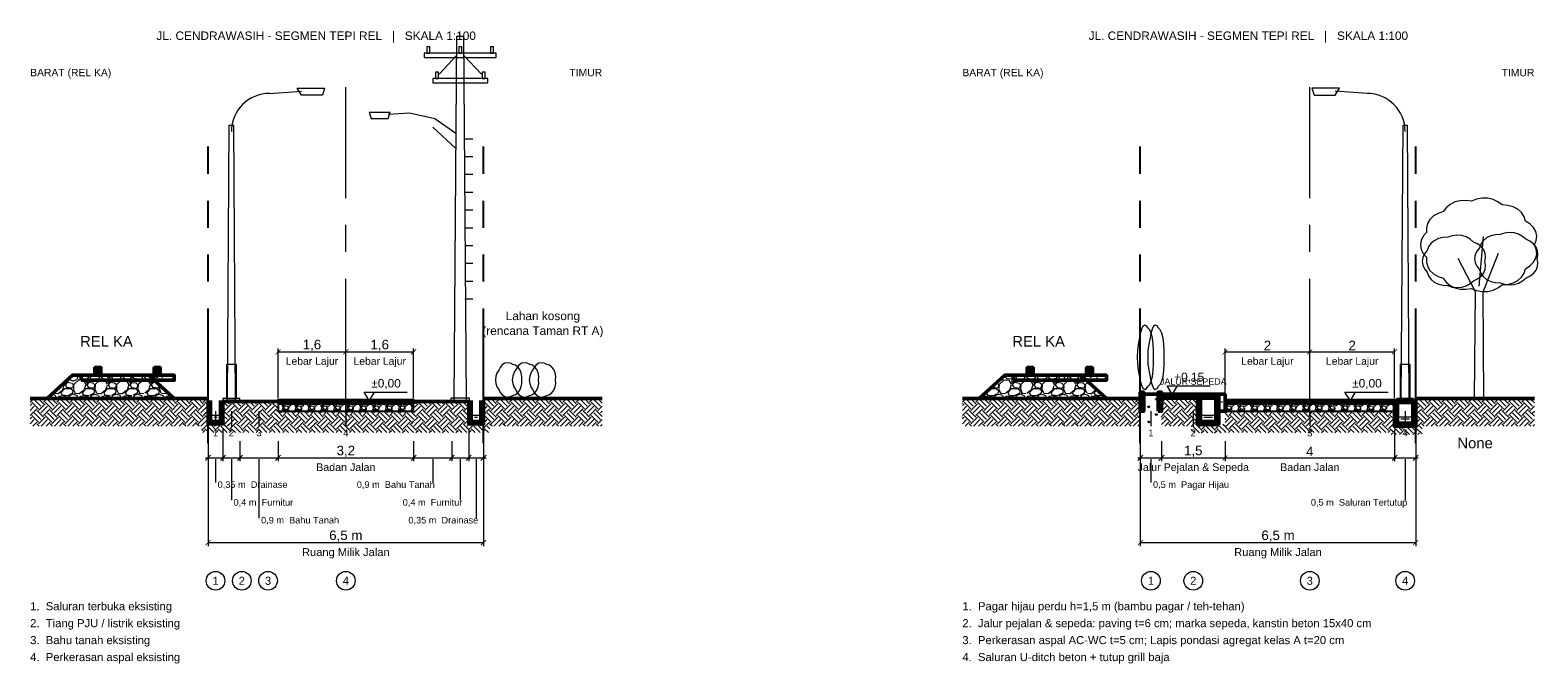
# Model space of a CAD drawing. Header units: metres. Extents: x 0 to 124, y -129 to 10.
# Tile 3 of 7: x 0 to 36, y -66 to -51. Entities that reach past the tile are written whole.
import ezdxf
from ezdxf.enums import TextEntityAlignment as Align

# ---------------------------------------------------------------- set-up
doc = ezdxf.new("R2010")
doc.units = ezdxf.units.M
doc.linetypes.add('CENTER', pattern=[5.08, 3.175, -0.635, 0.635, -0.635])
doc.linetypes.add('PHANTOM', pattern=[6.35, 3.175, -0.635, 0.635, -0.635, 0.635, -0.635])
for name, color, linetype, lineweight in [('D32_PNP_AIR', 5, 'Continuous', 13), ('D32_PNP_ARSIR', 8, 'Continuous', 9), ('D32_PNP_ARSIR_TANAH', 33, 'Continuous', 9), ('D32_PNP_AS', 1, 'CENTER', 13), ('D32_PNP_BATAS_RMJ', 1, 'PHANTOM', 25), ('D32_PNP_DIMENSI', 7, 'Continuous', 13), ('D32_PNP_KONSTRUKSI', 7, 'Continuous', 25), ('D32_PNP_POTONGAN', 7, 'Continuous', 50), ('D32_PNP_TAMPAK', 8, 'Continuous', 18), ('D32_PNP_TEKS', 7, 'Continuous', 18), ('D32_PNP_VEGETASI', 94, 'Continuous', 18)]:
    doc.layers.add(name, color=color, linetype=linetype, lineweight=lineweight)
doc.styles.add('D32_ARIAL', font='arial.ttf')
doc.dimstyles.new('D32_1-100', dxfattribs={"dimtxt": 0.225, "dimasz": 0.12, "dimexe": 0.08, "dimexo": 0.06, "dimgap": 0.04, "dimtad": 1, "dimtxsty": 'D32_ARIAL', "dimblk": 'ARCHTICK', "dimblk1": 'ARCHTICK', "dimblk2": 'ARCHTICK', "dimcen": 2.5, "dimclrd": 7, "dimclre": 7, "dimclrt": 7, "dimazin": 3, "dimtfac": 1, "dimtmove": 2, "dimatfit": 3, "dimlwd": 13, "dimlwe": 13})

# ---------------------------------------------------------------- blocks, each defined once
blk = doc.blocks.new('_ARCHTICK')
at = {"color": 0, "linetype": 'BYBLOCK', "const_width": 0.15}
blk.add_lwpolyline([(-0.5, -0.5), (0.5, 0.5)], dxfattribs=at)

msp = doc.modelspace()

# ---------------------------------------------------------------- hatches: boundary and pattern name
at = {"layer": 'D32_PNP_ARSIR'}
h = msp.add_hatch(dxfattribs=at)
h.set_pattern_fill('GRAVEL', scale=0.02)
h.paths.add_polyline_path([(0.4, -59.95), (3.4, -59.95), (2.8, -59.4), (1, -59.4)])
h = msp.add_hatch(dxfattribs=at)
h.set_pattern_fill('AR-CONC', scale=0.003)
h.paths.add_polyline_path([(1.2, -59.52), (3.4, -59.52), (3.4, -59.4), (1.2, -59.4)])
h = msp.add_hatch(color=8, dxfattribs=at)
h.dxf.hatch_style = 1
h.paths.add_polyline_path([(1.53, -59.4), (1.67, -59.4), (1.67, -59.22), (1.53, -59.22)])
h = msp.add_hatch(color=8, dxfattribs=at)
h.dxf.hatch_style = 1
h.paths.add_polyline_path([(2.93, -59.4), (3.07, -59.4), (3.07, -59.22), (2.93, -59.22)])
h = msp.add_hatch(dxfattribs=at)
h.set_pattern_fill('GRAVEL', scale=0.02)
h.paths.add_polyline_path([(22.4, -59.95), (25.4, -59.95), (24.8, -59.4), (23, -59.4)])
h = msp.add_hatch(dxfattribs=at)
h.set_pattern_fill('AR-CONC', scale=0.003)
h.paths.add_polyline_path([(23.2, -59.52), (25.4, -59.52), (25.4, -59.4), (23.2, -59.4)])
h = msp.add_hatch(color=8, dxfattribs=at)
h.dxf.hatch_style = 1
h.paths.add_polyline_path([(23.53, -59.4), (23.67, -59.4), (23.67, -59.22), (23.53, -59.22)])
h = msp.add_hatch(color=8, dxfattribs=at)
h.dxf.hatch_style = 1
h.paths.add_polyline_path([(24.93, -59.4), (25.07, -59.4), (25.07, -59.22), (24.93, -59.22)])
h = msp.add_hatch(dxfattribs=at)
h.set_pattern_fill('AR-CONC', scale=0.003)
h.paths.add_polyline_path([(4.2, -60.55), (4.26, -60.55), (4.26, -60), (4.2, -60)])
h = msp.add_hatch(dxfattribs=at)
h.set_pattern_fill('AR-CONC', scale=0.003)
h.paths.add_polyline_path([(4.49, -60.55), (4.55, -60.55), (4.55, -60), (4.49, -60)])
h = msp.add_hatch(dxfattribs=at)
h.set_pattern_fill('AR-SAND', scale=0.002)
h.paths.add_polyline_path([(5.85, -60.05), (9.05, -60.05), (9.05, -60), (5.85, -60)])
h = msp.add_hatch(dxfattribs=at)
h.set_pattern_fill('GRAVEL', scale=0.012)
h.paths.add_polyline_path([(5.85, -60.25), (9.05, -60.25), (9.05, -60.05), (5.85, -60.05)])
h = msp.add_hatch(dxfattribs=at)
h.set_pattern_fill('AR-CONC', scale=0.003)
h.paths.add_polyline_path([(10.35, -60.55), (10.41, -60.55), (10.41, -60), (10.35, -60)])
h = msp.add_hatch(dxfattribs=at)
h.set_pattern_fill('AR-CONC', scale=0.003)
h.paths.add_polyline_path([(10.64, -60.55), (10.7, -60.55), (10.7, -60), (10.64, -60)])
h = msp.add_hatch(dxfattribs=at)
h.set_pattern_fill('AR-CONC', scale=0.003)
h.paths.add_polyline_path([(26.2, -60.25), (26.28, -60.25), (26.28, -59.8), (26.2, -59.8)])
h = msp.add_hatch(dxfattribs=at)
h.set_pattern_fill('AR-CONC', scale=0.003)
h.paths.add_polyline_path([(26.62, -60.25), (26.7, -60.25), (26.7, -59.8), (26.62, -59.8)])
h = msp.add_hatch(dxfattribs=at)
h.set_pattern_fill('AR-B816', scale=0.006)
h.paths.add_polyline_path([(26.7, -59.91), (28.05, -59.91), (28.05, -59.85), (26.7, -59.85)])
h = msp.add_hatch(dxfattribs=at)
h.set_pattern_fill('AR-SAND', scale=0.002)
h.paths.add_polyline_path([(26.7, -59.96), (28.05, -59.96), (28.05, -59.91), (26.7, -59.91)])
h = msp.add_hatch(dxfattribs=at)
h.set_pattern_fill('AR-CONC', scale=0.003)
h.paths.add_polyline_path([(27.55, -60.56), (27.62, -60.56), (27.62, -59.96), (27.55, -59.96)])
h = msp.add_hatch(dxfattribs=at)
h.set_pattern_fill('AR-CONC', scale=0.003)
h.paths.add_polyline_path([(27.98, -60.56), (28.05, -60.56), (28.05, -59.96), (27.98, -59.96)])
h = msp.add_hatch(dxfattribs=at)
h.set_pattern_fill('AR-CONC', scale=0.003)
h.paths.add_polyline_path([(28.05, -60.25), (28.2, -60.25), (28.2, -59.85), (28.05, -59.85)])
h = msp.add_hatch(dxfattribs=at)
h.set_pattern_fill('AR-SAND', scale=0.002)
h.paths.add_polyline_path([(28.2, -60.05), (32.2, -60.05), (32.2, -60), (28.2, -60)])
h = msp.add_hatch(dxfattribs=at)
h.set_pattern_fill('GRAVEL', scale=0.012)
h.paths.add_polyline_path([(28.2, -60.25), (32.2, -60.25), (32.2, -60.05), (28.2, -60.05)])
h = msp.add_hatch(dxfattribs=at)
h.set_pattern_fill('AR-CONC', scale=0.003)
h.paths.add_polyline_path([(32.2, -60.6), (32.27, -60.6), (32.27, -60), (32.2, -60)])
h = msp.add_hatch(dxfattribs=at)
h.set_pattern_fill('STEEL', scale=0.01)
h.paths.add_polyline_path([(32.2, -60.04), (32.7, -60.04), (32.7, -60), (32.2, -60)])
h = msp.add_hatch(dxfattribs=at)
h.set_pattern_fill('AR-CONC', scale=0.003)
h.paths.add_polyline_path([(32.63, -60.6), (32.7, -60.6), (32.7, -60), (32.63, -60)])
h = msp.add_hatch(dxfattribs=at)
h.set_pattern_fill('AR-CONC', scale=0.003)
h.paths.add_polyline_path([(4.26, -60.55), (4.49, -60.55), (4.49, -60.49), (4.26, -60.49)])
h = msp.add_hatch(dxfattribs=at)
h.set_pattern_fill('AR-CONC', scale=0.003)
h.paths.add_polyline_path([(10.41, -60.55), (10.64, -60.55), (10.64, -60.49), (10.41, -60.49)])
h = msp.add_hatch(dxfattribs=at)
h.set_pattern_fill('AR-CONC', scale=0.003)
h.paths.add_polyline_path([(27.62, -60.56), (27.98, -60.56), (27.98, -60.49), (27.62, -60.49)])
h = msp.add_hatch(dxfattribs=at)
h.set_pattern_fill('AR-CONC', scale=0.003)
h.paths.add_polyline_path([(32.27, -60.6), (32.63, -60.6), (32.63, -60.53), (32.27, -60.53)])
at = {"layer": 'D32_PNP_ARSIR_TANAH'}
h = msp.add_hatch(dxfattribs=at)
h.set_pattern_fill('EARTH', scale=0.035, angle=45)
h.paths.add_polyline_path([(0, -60.6), (4.2, -60.6), (4.2, -59.95), (0, -59.95)])
h = msp.add_hatch(dxfattribs=at)
h.set_pattern_fill('EARTH', scale=0.035, angle=45)
h.paths.add_polyline_path([(4.55, -60.75), (4.95, -60.75), (4.95, -60.02), (4.55, -60.02)])
h = msp.add_hatch(dxfattribs=at)
h.set_pattern_fill('EARTH', scale=0.035, angle=45)
h.paths.add_polyline_path([(4.95, -60.75), (5.85, -60.75), (5.85, -60.02), (4.95, -60.02)])
h = msp.add_hatch(dxfattribs=at)
h.set_pattern_fill('EARTH', scale=0.035, angle=45)
h.paths.add_polyline_path([(9.05, -60.75), (9.95, -60.75), (9.95, -60.02), (9.05, -60.02)])
h = msp.add_hatch(dxfattribs=at)
h.set_pattern_fill('EARTH', scale=0.035, angle=45)
h.paths.add_polyline_path([(9.95, -60.75), (10.35, -60.75), (10.35, -60.02), (9.95, -60.02)])
h = msp.add_hatch(dxfattribs=at)
h.set_pattern_fill('EARTH', scale=0.035, angle=45)
h.paths.add_polyline_path([(10.7, -60.6), (13.5, -60.6), (13.5, -59.95), (10.7, -59.95)])
h = msp.add_hatch(dxfattribs=at)
h.set_pattern_fill('EARTH', scale=0.035, angle=45)
h.paths.add_polyline_path([(22, -60.6), (26.2, -60.6), (26.2, -59.95), (22, -59.95)])
h = msp.add_hatch(dxfattribs=at)
h.set_pattern_fill('GRASS', scale=0.01)
h.paths.add_polyline_path([(26.28, -60.6), (26.62, -60.6), (26.62, -59.85), (26.28, -59.85)])
h = msp.add_hatch(dxfattribs=at)
h.set_pattern_fill('EARTH', scale=0.035, angle=45)
h.paths.add_polyline_path([(26.7, -60.6), (27.55, -60.6), (27.55, -59.96), (26.7, -59.96)])
h = msp.add_hatch(dxfattribs=at)
h.set_pattern_fill('EARTH', scale=0.035, angle=45)
h.paths.add_polyline_path([(32.7, -60.6), (35.5, -60.6), (35.5, -59.95), (32.7, -59.95)])
h = msp.add_hatch(dxfattribs=at)
h.set_pattern_fill('EARTH', scale=0.035, angle=45)
h.paths.add_polyline_path([(5.85, -60.75), (9.05, -60.75), (9.05, -60.25), (5.85, -60.25)])
h = msp.add_hatch(dxfattribs=at)
h.set_pattern_fill('EARTH', scale=0.035, angle=45)
h.paths.add_polyline_path([(28.2, -60.75), (32.2, -60.75), (32.2, -60.25), (28.2, -60.25)])
h = msp.add_hatch(dxfattribs=at)
h.set_pattern_fill('EARTH', scale=0.035, angle=45)
h.paths.add_polyline_path([(4.05, -60.75), (4.7, -60.75), (4.7, -60.55), (4.05, -60.55)])
h = msp.add_hatch(dxfattribs=at)
h.set_pattern_fill('EARTH', scale=0.035, angle=45)
h.paths.add_polyline_path([(10.2, -60.75), (10.85, -60.75), (10.85, -60.55), (10.2, -60.55)])
h = msp.add_hatch(dxfattribs=at)
h.set_pattern_fill('EARTH', scale=0.035, angle=45)
h.paths.add_polyline_path([(27.4, -60.76), (28.2, -60.76), (28.2, -60.56), (27.4, -60.56)])
h = msp.add_hatch(dxfattribs=at)
h.set_pattern_fill('EARTH', scale=0.035, angle=45)
h.paths.add_polyline_path([(32.05, -60.8), (32.85, -60.8), (32.85, -60.6), (32.05, -60.6)])

# ---------------------------------------------------------------- linework, layer by layer
at = {"layer": 'D32_PNP_AIR'}
for points in [[(4.28, -60.34), (4.47, -60.34)], [(4.34, -60.39), (4.41, -60.39)], [(10.43, -60.34), (10.62, -60.34)], [(10.49, -60.39), (10.56, -60.39)], [(27.64, -60.34), (27.96, -60.34)], [(27.7, -60.39), (27.9, -60.39)], [(32.29, -60.38), (32.61, -60.38)], [(32.35, -60.43), (32.55, -60.43)]]:
    msp.add_lwpolyline(points, dxfattribs=at)
at = {"layer": 'D32_PNP_AS'}
for points in [[(7.45, -60.3), (7.45, -52.6)], [(30.2, -60.3), (30.2, -52.6)]]:
    msp.add_lwpolyline(points, dxfattribs=at)
at = {"layer": 'D32_PNP_BATAS_RMJ'}
for points in [[(4.2, -61), (4.2, -54)], [(10.7, -61), (10.7, -54)], [(26.2, -61), (26.2, -54)], [(32.7, -61), (32.7, -54)], [(4.2, -61), (4.2, -55)], [(10.7, -61), (10.7, -55)], [(26.2, -61), (26.2, -55)], [(32.7, -61), (32.7, -55)]]:
    msp.add_lwpolyline(points, dxfattribs=at)
at = {"layer": 'D32_PNP_DIMENSI'}
for points in [[(26.83, -59.65), (27.07, -59.65), (26.95, -59.85), (26.83, -59.65)], [(7.88, -59.8), (8.12, -59.8), (8, -60), (7.88, -59.8)], [(31.03, -59.8), (31.27, -59.8), (31.15, -60), (31.03, -59.8)]]:
    msp.add_lwpolyline(points, close=True, dxfattribs=at)
for points in [[(26.83, -59.65), (27.85, -59.65)], [(7.88, -59.8), (8.9, -59.8)], [(31.03, -59.8), (32.05, -59.8)], [(4.375, -60.25), (4.375, -60.6)], [(4.75, -60.25), (4.75, -60.6)], [(5.4, -60.25), (5.4, -60.6)], [(7.45, -60.25), (7.45, -60.6)], [(26.45, -60.25), (26.45, -60.6)], [(27.45, -60.25), (27.45, -60.6)], [(30.2, -60.25), (30.2, -60.6)], [(32.45, -60.25), (32.45, -60.6)], [(4.2, -60.68), (4.2, -61.43)], [(4.55, -60.68), (4.55, -61.43)], [(10.35, -60.68), (10.35, -61.43)], [(10.7, -60.68), (10.7, -61.43)], [(32.2, -60.68), (32.2, -61.43)], [(32.7, -60.68), (32.7, -61.43)], [(4.55, -60.96), (4.55, -61.43)], [(4.95, -60.96), (4.95, -61.43)], [(4.95, -60.96), (4.95, -61.43)], [(5.85, -60.96), (5.85, -61.43)], [(9.05, -60.96), (9.05, -61.43)], [(9.95, -60.96), (9.95, -61.43)], [(9.95, -60.96), (9.95, -61.43)], [(10.35, -60.96), (10.35, -61.43)], [(26.2, -60.96), (26.2, -61.43)], [(26.7, -60.96), (26.7, -61.43)], [(4.14, -61.41), (4.26, -61.29)], [(4.14, -61.35), (4.61, -61.35)], [(4.375, -61.38), (4.375, -61.93)], [(4.49, -61.41), (4.61, -61.29)], [(4.49, -61.41), (4.61, -61.29)], [(4.49, -61.35), (5.01, -61.35)], [(4.75, -61.38), (4.75, -62.35)], [(4.89, -61.41), (5.01, -61.29)], [(4.89, -61.41), (5.01, -61.29)], [(4.89, -61.35), (5.91, -61.35)], [(5.4, -61.38), (5.4, -62.77)], [(5.79, -61.41), (5.91, -61.29)], [(8.99, -61.41), (9.11, -61.29)], [(8.99, -61.35), (10.01, -61.35)], [(9.5, -61.38), (9.5, -61.93)], [(9.89, -61.41), (10.01, -61.29)], [(9.89, -61.41), (10.01, -61.29)], [(9.89, -61.35), (10.41, -61.35)], [(10.15, -61.38), (10.15, -62.35)], [(10.29, -61.41), (10.41, -61.29)], [(10.29, -61.41), (10.41, -61.29)], [(10.29, -61.35), (10.76, -61.35)], [(10.525, -61.38), (10.525, -62.77)], [(10.64, -61.41), (10.76, -61.29)], [(26.14, -61.41), (26.26, -61.29)], [(26.14, -61.35), (26.76, -61.35)], [(26.45, -61.38), (26.45, -61.93)], [(26.64, -61.41), (26.76, -61.29)], [(32.14, -61.41), (32.26, -61.29)], [(32.14, -61.35), (32.76, -61.35)], [(32.45, -61.38), (32.45, -62.35)], [(32.64, -61.41), (32.76, -61.29)]]:
    msp.add_lwpolyline(points, dxfattribs=at)
for centre in [(4.375, -64.25), (4.995, -64.25), (5.615, -64.25), (7.45, -64.25), (26.45, -64.25), (27.45, -64.25), (30.2, -64.25), (32.45, -64.25)]:
    msp.add_circle(centre, 0.22, dxfattribs=at)
at = {"layer": 'D32_PNP_KONSTRUKSI'}
for points in [[(5.85, -60.25), (9.05, -60.25), (9.05, -60.05), (5.85, -60.05)], [(26.7, -59.96), (28.05, -59.96), (28.05, -59.91), (26.7, -59.91)], [(28.2, -60.25), (32.2, -60.25), (32.2, -60.05), (28.2, -60.05)]]:
    msp.add_lwpolyline(points, close=True, dxfattribs=at)
at = {"layer": 'D32_PNP_POTONGAN'}
for points in [[(0.4, -59.95), (3.4, -59.95), (2.8, -59.4), (1, -59.4)], [(1.2, -59.52), (3.4, -59.52), (3.4, -59.4), (1.2, -59.4)], [(1.53, -59.4), (1.67, -59.4), (1.67, -59.22), (1.53, -59.22)], [(2.93, -59.4), (3.07, -59.4), (3.07, -59.22), (2.93, -59.22)], [(22.4, -59.95), (25.4, -59.95), (24.8, -59.4), (23, -59.4)], [(23.2, -59.52), (25.4, -59.52), (25.4, -59.4), (23.2, -59.4)], [(23.53, -59.4), (23.67, -59.4), (23.67, -59.22), (23.53, -59.22)], [(24.93, -59.4), (25.07, -59.4), (25.07, -59.22), (24.93, -59.22)], [(5.85, -60.05), (9.05, -60.05), (9.05, -60), (5.85, -60)], [(26.2, -60.25), (26.28, -60.25), (26.28, -59.8), (26.2, -59.8)], [(26.62, -60.25), (26.7, -60.25), (26.7, -59.8), (26.62, -59.8)], [(26.7, -59.91), (28.05, -59.91), (28.05, -59.85), (26.7, -59.85)], [(28.05, -60.25), (28.2, -60.25), (28.2, -59.85), (28.05, -59.85)], [(28.2, -60.05), (32.2, -60.05), (32.2, -60), (28.2, -60)], [(32.2, -60.04), (32.7, -60.04), (32.7, -60), (32.2, -60)]]:
    msp.add_lwpolyline(points, close=True, dxfattribs=at)
for points in [[(0, -59.95), (0.4, -59.95)], [(3.4, -59.95), (4.2, -59.95)], [(4.2, -60), (4.2, -60.55), (4.55, -60.55), (4.55, -60)], [(4.26, -60), (4.26, -60.49), (4.49, -60.49), (4.49, -60)], [(4.55, -60.02), (4.95, -60.02)], [(4.95, -60.02), (5.85, -60.02)], [(9.05, -60.02), (9.95, -60.02)], [(9.95, -60.02), (10.35, -60.02)], [(10.35, -60), (10.35, -60.55), (10.7, -60.55), (10.7, -60)], [(10.41, -60), (10.41, -60.49), (10.64, -60.49), (10.64, -60)], [(10.7, -59.95), (13.5, -59.95)], [(22, -59.95), (22.4, -59.95)], [(25.4, -59.95), (26.2, -59.95)], [(26.28, -59.85), (26.62, -59.85)], [(27.55, -59.96), (27.55, -60.56), (28.05, -60.56), (28.05, -59.96)], [(27.62, -59.96), (27.62, -60.49), (27.98, -60.49), (27.98, -59.96)], [(32.2, -60), (32.2, -60.6), (32.7, -60.6), (32.7, -60)], [(32.27, -60), (32.27, -60.53), (32.63, -60.53), (32.63, -60)], [(32.7, -59.95), (35.5, -59.95)]]:
    msp.add_lwpolyline(points, dxfattribs=at)
at = {"layer": 'D32_PNP_TAMPAK'}
for points in [[(10.01, -60), (10.07, -51.4), (10.23, -51.4), (10.29, -60)], [(9.3, -51.9), (11, -51.9), (11, -51.8), (9.3, -51.8)], [(9.365, -51.8), (9.435, -51.8), (9.435, -51.65), (9.365, -51.65)], [(10.115, -51.8), (10.185, -51.8), (10.185, -51.65), (10.115, -51.65)], [(10.865, -51.8), (10.935, -51.8), (10.935, -51.65), (10.865, -51.65)], [(9.565, -52.4), (9.635, -52.4), (9.635, -52.25), (9.565, -52.25)], [(10.665, -52.4), (10.735, -52.4), (10.735, -52.25), (10.665, -52.25)], [(6.3, -52.63), (6.95, -52.63), (6.9, -52.79), (6.4, -52.79)], [(9.5, -52.5), (10.8, -52.5), (10.8, -52.4), (9.5, -52.4)], [(30.9, -52.63), (30.25, -52.63), (30.3, -52.79), (30.8, -52.79)], [(8.5, -53.2), (8, -53.2), (8.05, -53.34), (8.45, -53.34)], [(4.66, -60), (4.7, -53.5), (4.8, -53.5), (4.84, -60)], [(32.36, -60), (32.4, -53.5), (32.5, -53.5), (32.54, -60)], [(4.63, -59.95), (4.87, -59.95), (4.87, -59.15), (4.63, -59.15)], [(32.33, -59.95), (32.57, -59.95), (32.57, -59.15), (32.33, -59.15)], [(4.55, -60.02), (4.95, -60.02), (4.95, -59.95), (4.55, -59.95)], [(9.93, -60.02), (10.37, -60.02), (10.37, -59.94), (9.93, -59.94)], [(32.25, -60.02), (32.65, -60.02), (32.65, -59.95), (32.25, -59.95)]]:
    msp.add_lwpolyline(points, close=True, dxfattribs=at)
for points in [[(10.07, -51.85), (9.65, -52.3)], [(10.23, -51.85), (10.65, -52.3)], [(5.65, -52.75), (6.4, -52.7)], [(31.55, -52.75), (30.8, -52.7)], [(10.05, -53.7), (9.55, -53.35), (8.95, -53.22), (8.45, -53.25)], [(10.05, -54.05), (9.5, -53.55)], [(10.26, -53.82), (10.45, -53.82)], [(10.26, -54.24), (10.45, -54.24)], [(10.26, -54.66), (10.45, -54.66)], [(10.26, -55.08), (10.45, -55.08)], [(10.26, -55.5), (10.45, -55.5)], [(10.26, -55.92), (10.45, -55.92)], [(10.26, -56.34), (10.45, -56.34)], [(10.26, -56.76), (10.45, -56.76)], [(10.26, -57.18), (10.45, -57.18)], [(10.26, -57.6), (10.45, -57.6)]]:
    msp.add_lwpolyline(points, dxfattribs=at)
for centre, start, end in [((5.65, -53.65), 90, 180), ((31.55, -53.65), 0, 90)]:
    msp.add_arc(centre, 0.9, start, end, dxfattribs=at)
at = {"layer": 'D32_PNP_VEGETASI'}
for points in [[(35.5, -56.325), (35.539, -56.223), (35.554, -56.116), (35.535, -56.011), (35.48, -55.915), (35.396, -55.832), (35.294, -55.763), (35.258, -55.66), (35.198, -55.564), (35.111, -55.484), (35, -55.426), (34.873, -55.393), (34.74, -55.379), (34.64, -55.308), (34.525, -55.253), (34.398, -55.224), (34.266, -55.223), (34.136, -55.25), (34.015, -55.296), (33.883, -55.279), (33.749, -55.283), (33.622, -55.313), (33.511, -55.37), (33.42, -55.448), (33.349, -55.539), (33.226, -55.582), (33.116, -55.643), (33.03, -55.723), (32.974, -55.82), (32.951, -55.925), (32.953, -56.032), (32.879, -56.121), (32.827, -56.22), (32.809, -56.325), (32.827, -56.43), (32.879, -56.529), (32.953, -56.618), (32.951, -56.725), (32.974, -56.83), (33.03, -56.927), (33.116, -57.007), (33.226, -57.068), (33.349, -57.111), (33.42, -57.202), (33.511, -57.28), (33.622, -57.337), (33.749, -57.367), (33.883, -57.371), (34.015, -57.354), (34.136, -57.4), (34.266, -57.427), (34.398, -57.426), (34.525, -57.397), (34.64, -57.342), (34.74, -57.271), (34.873, -57.257), (35, -57.224), (35.111, -57.166), (35.198, -57.086), (35.258, -56.99), (35.294, -56.887), (35.396, -56.818), (35.48, -56.735), (35.535, -56.639), (35.554, -56.534), (35.539, -56.427), (35.5, -56.325)], [(34.33, -56.715), (34.347, -56.625), (34.34, -56.532), (34.304, -56.443), (34.242, -56.365), (34.157, -56.303), (34.061, -56.258), (33.985, -56.191), (33.892, -56.137), (33.785, -56.105), (33.672, -56.096), (33.56, -56.111), (33.456, -56.145), (33.345, -56.151), (33.236, -56.178), (33.138, -56.226), (33.059, -56.293), (33.004, -56.374), (32.971, -56.461), (32.908, -56.537), (32.865, -56.623), (32.85, -56.715), (32.865, -56.807), (32.908, -56.893), (32.971, -56.969), (33.004, -57.056), (33.059, -57.137), (33.138, -57.204), (33.236, -57.252), (33.345, -57.279), (33.456, -57.285), (33.56, -57.319), (33.672, -57.334), (33.785, -57.325), (33.892, -57.293), (33.985, -57.239), (34.061, -57.172), (34.157, -57.127), (34.242, -57.065), (34.304, -56.987), (34.34, -56.898), (34.347, -56.805), (34.33, -56.715)], [(35.565, -56.65), (35.582, -56.56), (35.575, -56.467), (35.539, -56.378), (35.477, -56.3), (35.392, -56.238), (35.296, -56.193), (35.22, -56.126), (35.127, -56.072), (35.02, -56.04), (34.907, -56.031), (34.795, -56.046), (34.691, -56.08), (34.58, -56.086), (34.471, -56.113), (34.373, -56.161), (34.294, -56.228), (34.239, -56.309), (34.206, -56.396), (34.143, -56.472), (34.1, -56.558), (34.085, -56.65), (34.1, -56.742), (34.143, -56.828), (34.206, -56.904), (34.239, -56.991), (34.294, -57.072), (34.373, -57.139), (34.471, -57.187), (34.58, -57.214), (34.691, -57.22), (34.795, -57.254), (34.907, -57.269), (35.02, -57.26), (35.127, -57.228), (35.22, -57.174), (35.296, -57.107), (35.392, -57.062), (35.477, -57), (35.539, -56.922), (35.575, -56.833), (35.582, -56.74), (35.565, -56.65)], [(34.2, -57.3), (34.3, -56.13)], [(34.31, -59.95), (34.29, -57.43), (34.65, -56.52)], [(34.09, -59.95), (34.11, -57.43), (33.7, -56.65)], [(26.512, -58.975), (26.515, -58.82), (26.507, -58.664), (26.487, -58.522), (26.458, -58.407), (26.422, -58.33), (26.383, -58.29), (26.345, -58.234), (26.304, -58.216), (26.263, -58.242), (26.226, -58.314), (26.195, -58.421), (26.173, -58.552), (26.148, -58.672), (26.13, -58.816), (26.124, -58.975), (26.13, -59.134), (26.148, -59.278), (26.173, -59.398), (26.195, -59.529), (26.226, -59.636), (26.263, -59.708), (26.304, -59.734), (26.345, -59.716), (26.383, -59.66), (26.422, -59.62), (26.458, -59.543), (26.487, -59.428), (26.507, -59.286), (26.515, -59.13), (26.512, -58.975)], [(26.762, -58.975), (26.765, -58.82), (26.757, -58.664), (26.737, -58.522), (26.708, -58.407), (26.672, -58.33), (26.633, -58.29), (26.595, -58.234), (26.554, -58.216), (26.513, -58.242), (26.476, -58.314), (26.445, -58.421), (26.423, -58.552), (26.398, -58.672), (26.38, -58.816), (26.374, -58.975), (26.38, -59.134), (26.398, -59.278), (26.423, -59.398), (26.445, -59.529), (26.476, -59.636), (26.513, -59.708), (26.554, -59.734), (26.595, -59.716), (26.633, -59.66), (26.672, -59.62), (26.708, -59.543), (26.737, -59.428), (26.757, -59.286), (26.765, -59.13), (26.762, -58.975)], [(11.6, -59.51), (11.604, -59.427), (11.591, -59.344), (11.56, -59.268), (11.513, -59.207), (11.455, -59.166), (11.393, -59.145), (11.332, -59.115), (11.267, -59.105), (11.201, -59.119), (11.141, -59.157), (11.092, -59.215), (11.057, -59.284), (11.016, -59.348), (10.989, -59.425), (10.979, -59.51), (10.989, -59.595), (11.016, -59.672), (11.057, -59.736), (11.092, -59.805), (11.141, -59.863), (11.201, -59.901), (11.267, -59.915), (11.332, -59.905), (11.393, -59.875), (11.455, -59.854), (11.513, -59.813), (11.56, -59.752), (11.591, -59.676), (11.604, -59.593), (11.6, -59.51)], [(12, -59.51), (12.004, -59.427), (11.991, -59.344), (11.96, -59.268), (11.913, -59.207), (11.855, -59.166), (11.793, -59.145), (11.732, -59.115), (11.667, -59.105), (11.601, -59.119), (11.541, -59.157), (11.492, -59.215), (11.457, -59.284), (11.416, -59.348), (11.389, -59.425), (11.379, -59.51), (11.389, -59.595), (11.416, -59.672), (11.457, -59.736), (11.492, -59.805), (11.541, -59.863), (11.601, -59.901), (11.667, -59.915), (11.732, -59.905), (11.793, -59.875), (11.855, -59.854), (11.913, -59.813), (11.96, -59.752), (11.991, -59.676), (12.004, -59.593), (12, -59.51)], [(12.4, -59.51), (12.404, -59.427), (12.391, -59.344), (12.36, -59.268), (12.313, -59.207), (12.255, -59.166), (12.193, -59.145), (12.132, -59.115), (12.067, -59.105), (12.001, -59.119), (11.941, -59.157), (11.892, -59.215), (11.857, -59.284), (11.816, -59.348), (11.789, -59.425), (11.779, -59.51), (11.789, -59.595), (11.816, -59.672), (11.857, -59.736), (11.892, -59.805), (11.941, -59.863), (12.001, -59.901), (12.067, -59.915), (12.132, -59.905), (12.193, -59.875), (12.255, -59.854), (12.313, -59.813), (12.36, -59.752), (12.391, -59.676), (12.404, -59.593), (12.4, -59.51)]]:
    msp.add_lwpolyline(points, dxfattribs=at)

# ---------------------------------------------------------------- texts
at = {"layer": 'D32_PNP_TEKS', "style": 'D32_ARIAL'}
for p in [(6.75, -51.55), (28.75, -51.55)]:
    msp.add_text('JL. CENDRAWASIH - SEGMEN TEPI REL   |   SKALA 1:100', height=0.2, dxfattribs=at).set_placement(p, align=Align.BOTTOM_CENTER)
for s, height, p in [('BARAT (REL KA)', 0.175, (0, -52.4)), ('BARAT (REL KA)', 0.175, (22, -52.4)), ('+0,15', 0.2, (27, -59.6)), ('±0,00', 0.2, (8.05, -59.75)), ('±0,00', 0.2, (31.2, -59.75))]:
    msp.add_text(s, height=height, dxfattribs=at).set_placement(p, align=Align.BOTTOM_LEFT)
for p in [(13.5, -52.4), (35.5, -52.4)]:
    msp.add_text('TIMUR', height=0.175, dxfattribs=at).set_placement(p, align=Align.BOTTOM_RIGHT)
for s, height, p in [('Lahan kosong', 0.2, (12.1, -58)), ('(rencana Taman RT A)', 0.2, (12.1, -58.35)), ('REL KA', 0.25, (1.8, -58.6)), ('REL KA', 0.25, (23.8, -58.6)), ('JALUR SEPEDA', 0.15, (27.45, -59.55)), ('None', 0.25, (34.1, -61)), ('1', 0.19, (4.375, -64.25)), ('2', 0.19, (4.995, -64.25)), ('3', 0.19, (5.615, -64.25)), ('4', 0.19, (7.45, -64.25)), ('1', 0.19, (26.45, -64.25)), ('2', 0.19, (27.45, -64.25)), ('3', 0.19, (30.2, -64.25)), ('4', 0.19, (32.45, -64.25))]:
    msp.add_text(s, height=height, dxfattribs=at).set_placement(p, align=Align.MIDDLE_CENTER)
for s, height, p in [('Lebar Lajur', 0.175, (6.65, -58.98)), ('Lebar Lajur', 0.175, (8.25, -58.98)), ('Lebar Lajur', 0.175, (29.2, -58.98)), ('Lebar Lajur', 0.175, (31.2, -58.98)), ('1', 0.16, (4.375, -60.68)), ('2', 0.16, (4.75, -60.68)), ('3', 0.16, (5.4, -60.68)), ('4', 0.16, (7.45, -60.68)), ('1', 0.16, (26.45, -60.68)), ('2', 0.16, (27.45, -60.68)), ('3', 0.16, (30.2, -60.68)), ('4', 0.16, (32.45, -60.68)), ('Badan Jalan', 0.18, (7.45, -61.48)), ('Jalur Pejalan & Sepeda', 0.18, (27.45, -61.48)), ('Badan Jalan', 0.18, (30.2, -61.48)), ('Ruang Milik Jalan', 0.1875, (7.45, -63.48)), ('Ruang Milik Jalan', 0.1875, (29.45, -63.48))]:
    msp.add_text(s, height=height, dxfattribs=at).set_placement(p, align=Align.TOP_CENTER)
for s, height, p in [('0,35 m  Drainase', 0.155, (4.425, -61.98)), ('0,5 m  Pagar Hijau', 0.155, (26.5, -61.98)), ('0,4 m  Furnitur', 0.155, (4.8, -62.4)), ('0,9 m  Bahu Tanah', 0.155, (5.45, -62.82)), ('1.  Saluran terbuka eksisting', 0.19, (0, -64.85)), ('1.  Pagar hijau perdu h=1,5 m (bambu pagar / teh-tehan)', 0.19, (22, -64.85)), ('2.  Tiang PJU / listrik eksisting', 0.19, (0, -65.25)), ('2.  Jalur pejalan & sepeda: paving t=6 cm; marka sepeda, kanstin beton 15x40 cm', 0.19, (22, -65.25)), ('3.  Bahu tanah eksisting', 0.19, (0, -65.65)), ('3.  Perkerasan aspal AC-WC t=5 cm; Lapis pondasi agregat kelas A t=20 cm', 0.19, (22, -65.65)), ('4.  Perkerasan aspal eksisting', 0.19, (0, -66.05)), ('4.  Saluran U-ditch beton + tutup grill baja', 0.19, (22, -66.05))]:
    msp.add_text(s, height=height, dxfattribs=at).set_placement(p, align=Align.MIDDLE_LEFT)
for s, p in [('0,9 m  Bahu Tanah', (9.55, -61.98)), ('0,4 m  Furnitur', (10.2, -62.4)), ('0,5 m  Saluran Tertutup', (32.5, -62.4)), ('0,35 m  Drainase', (10.575, -62.82))]:
    msp.add_text(s, height=0.155, dxfattribs=at).set_placement(p, align=Align.MIDDLE_RIGHT)

# ---------------------------------------------------------------- dimensions: what is measured, and where the dimension line sits
at = {"layer": 'D32_PNP_DIMENSI'}
for base, p1, p2 in [((5.85, -58.85), (5.85, -60), (7.45, -60)), ((7.45, -58.85), (7.45, -60), (9.05, -60)), ((28.2, -58.85), (28.2, -60), (30.2, -60)), ((30.2, -58.85), (30.2, -60), (32.2, -60)), ((5.85, -61.35), (5.85, -60.9), (9.05, -60.9)), ((26.7, -61.35), (26.7, -60.9), (28.2, -60.9)), ((28.2, -61.35), (28.2, -60.9), (32.2, -60.9))]:
    msp.add_linear_dim(base=base, p1=p1, p2=p2, dimstyle='D32_1-100', dxfattribs=at).render()
for base, p1, p2 in [((4.2, -63.35), (4.2, -60.9), (10.7, -60.9)), ((26.2, -63.35), (26.2, -60.9), (32.7, -60.9))]:
    msp.add_linear_dim(base=base, p1=p1, p2=p2, text='<> m', dimstyle='D32_1-100', dxfattribs=at).render()

doc.saveas('drawing.dxf')
